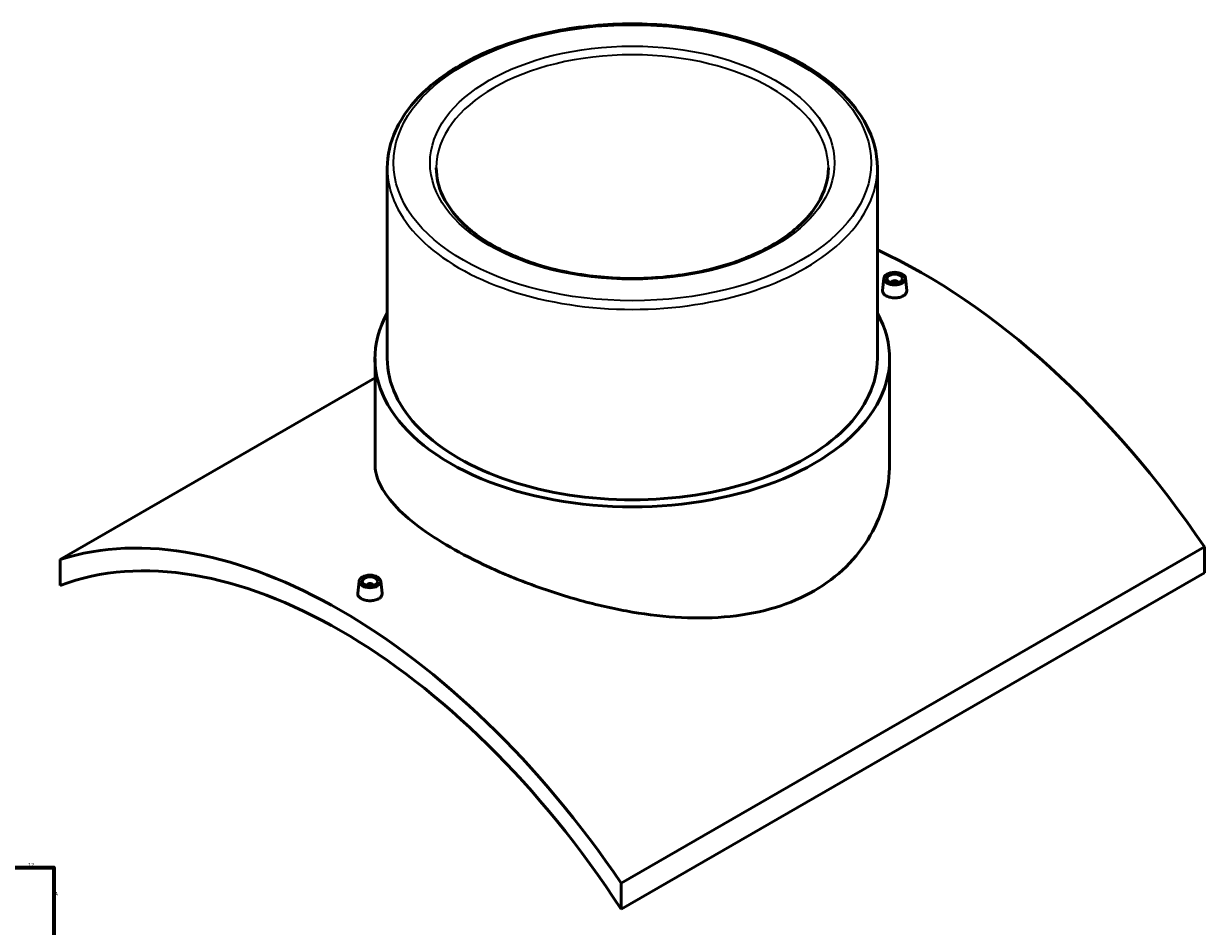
# Model space of a CAD drawing. Header units: millimetres. Extents: x -339 to 1560, y -532 to 1116.
# Tile 5 of 5: x 802 to 1560, y 536 to 1116. Entities that reach past the tile are written whole.
import ezdxf

# ---------------------------------------------------------------- set-up
doc = ezdxf.new("R2010")
doc.units = ezdxf.units.MM
for name, color, linetype, lineweight in [('Border (ANSI)', 7, 'Continuous', 70), ('Visible (ANSI)', 7, 'Continuous', 50), ('Visible Narrow (ANSI)', 7, 'Continuous', 35)]:
    doc.layers.add(name, color=color, linetype=linetype, lineweight=lineweight)
doc.styles.add('Note Text (ANSI)', font='tahoma.ttf')

# ---------------------------------------------------------------- blocks, each defined once
blk = doc.blocks.new('Borders Default Border')
at = {"layer": 'Border (ANSI)', "flags": 128}
blk.add_lwpolyline([(20, 20), (20, 574), (821, 574), (821, 20), (20, 20)], dxfattribs=at)
at = {"layer": 'Border (ANSI)', "color": 5, "true_color": 0x0000ff, "char_height": 2.4, "attachment_point": 7, "style": 'Note Text (ANSI)'}
for s, insert in [('12', (804.52, 574.4)), ('A', (821.58, 555.68))]:
    blk.add_mtext(s, dxfattribs=dict(at, insert=insert))

msp = doc.modelspace()

# ---------------------------------------------------------------- linework, layer by layer
at = {"layer": 'Visible (ANSI)'}
for p, q in [((1035.25, 1023.7), (1035.25, 901.23)), ((1350.25, 1023.7), (1350.25, 901.23)), ((1354.41, 952.79), (1353.57, 944.95)), ((1359.39, 949.9), (1359.39, 950.09)), ((1363.39, 949.9), (1363.39, 950.09)), ((1368.38, 952.79), (1369.22, 944.96)), ((1027.37, 901.23), (1027.37, 833.64)), ((1358.12, 901.23), (1358.12, 833.64)), ((825.05, 771.96), (1027.37, 888.77)), ((1560.44, 780.12), (1185.68, 563.75)), ((1560.44, 780.12), (1560.44, 763.39)), ((825.05, 771.96), (825.05, 755.22)), ((1185.68, 547.01), (1560.44, 763.39)), ((1017.12, 758.06), (1016.28, 750.22)), ((1022.1, 755.36), (1022.1, 755.16)), ((1026.1, 755.36), (1026.1, 755.16)), ((1031.09, 758.06), (1031.93, 750.22)), ((1185.68, 547.01), (1185.68, 563.75))]:
    msp.add_line(p, q, dxfattribs=at)
for centre, major_axis, start_param, end_param in [((1380.13, 615.86), (208, -360.27), 1.696367, 2.45796), ((1361.39, 950.09), (-2, 0), 2.963882, 6.460896), ((1192.75, 901.23), (165.38, 0), 2.831748, 6.59303), ((1192.75, 901.23), (-157.5, 0), 0, 3.141593), ((1005.37, 399.49), (-208, 360.27), 4.837959, 6.157615), ((1005.37, 399.49), (-200, 346.41), 4.806538, 6.189036), ((1024.1, 755.36), (-2, 0), 2.963882, 6.460896)]:
    msp.add_ellipse(centre, major_axis=major_axis, ratio=0.57735, start_param=start_param, end_param=end_param, dxfattribs=at)
for centre, major_axis in [((1361.39, 952.54), (7, 0)), ((1361.39, 952.54), (5, 0)), ((1024.1, 757.81), (-7, 0)), ((1024.1, 757.81), (5, 0))]:
    msp.add_ellipse(centre, major_axis=major_axis, ratio=0.57735, dxfattribs=at)
for points, knots in [([(1350.25, 1023.7), (1350.25, 1033.41), (1347.65, 1043.09), (1337.56, 1061.61), (1329.93, 1070.42), (1310.29, 1086.32), (1298.16, 1093.37), (1270.75, 1104.86), (1255.46, 1109.29), (1223.32, 1115.11), (1206.47, 1116.5), (1172.89, 1116.12), (1156.17, 1114.35), (1124.48, 1107.81), (1109.52, 1103.05), (1082.86, 1090.94), (1071.16, 1083.6), (1052.31, 1066.99), (1045.13, 1057.72), (1037.09, 1040.07), (1035.25, 1031.89), (1035.25, 1023.7)], [0.785398, 0.785398, 0.785398, 0.785398, 1.090126, 1.090126, 1.404817, 1.404817, 1.728256, 1.728256, 2.052449, 2.052449, 2.375918, 2.375918, 2.699105, 2.699105, 3.022649, 3.022649, 3.346909, 3.346909, 3.669862, 3.669862, 3.926991, 3.926991, 3.926991, 3.926991]), ([(1318.75, 1023.7), (1318.75, 1015.93), (1316.45, 1008.14), (1307.43, 993.51), (1300.94, 986.68), (1284.51, 974.61), (1274.69, 969.34), (1252.57, 960.79), (1240.29, 957.51), (1214.48, 953.31), (1200.96, 952.39), (1174.08, 953.02), (1160.73, 954.58), (1135.59, 959.99), (1123.81, 963.85), (1103.04, 973.4), (1094.05, 979.1), (1079.68, 991.67), (1074.33, 998.54), (1068.15, 1011.54), (1066.75, 1017.63), (1066.75, 1023.7)], [5.497787, 5.497787, 5.497787, 5.497787, 5.839826, 5.839826, 6.16365, 6.16365, 6.478625, 6.478625, 6.793613, 6.793613, 7.1095, 7.1095, 7.42567, 7.42567, 7.741365, 7.741365, 8.056121, 8.056121, 8.371943, 8.371943, 8.63938, 8.63938, 8.63938, 8.63938]), ([(1366.94, 941.44), (1366.25, 941.04), (1365.36, 940.69), (1363.43, 940.24), (1362.38, 940.14), (1360.41, 940.15), (1359.36, 940.28), (1357.43, 940.75), (1356.55, 941.1), (1355.15, 941.91), (1354.55, 942.41), (1353.75, 943.52), (1353.55, 944.11), (1353.55, 944.77), (1353.56, 944.86), (1353.57, 944.95)], [2.363582, 2.363582, 2.363582, 2.363582, 2.659057, 2.659057, 2.954533, 2.954533, 3.249953, 3.249953, 3.545373, 3.545373, 3.840793, 3.840793, 4.136213, 4.136213, 4.184151, 4.184151, 4.184151, 4.184151]), ([(1369.22, 944.96), (1369.23, 944.86), (1369.24, 944.77), (1369.24, 944.1), (1369.04, 943.48), (1368.24, 942.36), (1367.64, 941.84), (1366.94, 941.44)], [6.4516093, 6.4516093, 6.4516093, 6.4516093, 6.4997946, 6.4997946, 6.7952701, 6.7952701, 7.0907457, 7.0907457, 7.0907457, 7.0907457]), ([(1309.69, 751.83), (1302.25, 747.54), (1293.87, 743.9), (1275.69, 738.33), (1265.9, 736.41), (1245.53, 734.3), (1234.94, 734.1), (1213.7, 735.17), (1203.05, 736.42), (1182.46, 739.9), (1171.81, 742.25), (1150.56, 747.98), (1139.97, 751.35), (1119.59, 758.76), (1109.79, 762.81), (1091.61, 771.2), (1083.24, 775.53), (1068.38, 784.11), (1061.45, 788.61), (1049.27, 797.75), (1044.03, 802.39), (1035.64, 811.59), (1032.48, 816.15), (1028.35, 825.08), (1027.37, 829.44), (1027.37, 833.64)], [0, 0, 0, 0, 3.154446, 3.154446, 6.308891, 6.308891, 9.463337, 9.463337, 12.617783, 12.617783, 15.769122, 15.769122, 18.92046, 18.92046, 22.071799, 22.071799, 25.223138, 25.223138, 28.374477, 28.374477, 31.525816, 31.525816, 34.677155, 34.677155, 37.828494, 37.828494, 37.828494, 37.828494]), ([(1358.12, 833.64), (1358.12, 825.96), (1357.15, 817.98), (1353.02, 802.27), (1349.86, 794.53), (1341.48, 780.05), (1336.24, 773.29), (1324.06, 761.33), (1317.12, 756.12), (1309.69, 751.83)], [88.27477, 88.27477, 88.27477, 88.27477, 91.429216, 91.429216, 94.583661, 94.583661, 97.738107, 97.738107, 100.892553, 100.892553, 100.892553, 100.892553]), ([(1029.65, 746.71), (1028.96, 746.3), (1028.07, 745.96), (1026.14, 745.51), (1025.09, 745.4), (1023.12, 745.42), (1022.07, 745.54), (1020.14, 746.02), (1019.26, 746.37), (1017.86, 747.17), (1017.26, 747.68), (1016.46, 748.78), (1016.26, 749.38), (1016.26, 750.03), (1016.27, 750.12), (1016.28, 750.22)], [0, 0, 0, 0, 0.295476, 0.295476, 0.590951, 0.590951, 0.886371, 0.886371, 1.181791, 1.181791, 1.477211, 1.477211, 1.772631, 1.772631, 1.82057, 1.82057, 1.82057, 1.82057]), ([(1031.93, 750.22), (1031.94, 750.13), (1031.95, 750.03), (1031.95, 749.36), (1031.75, 748.75), (1030.95, 747.62), (1030.35, 747.11), (1029.65, 746.71)], [4.0880274, 4.0880274, 4.0880274, 4.0880274, 4.1362127, 4.1362127, 4.4316883, 4.4316883, 4.7271638, 4.7271638, 4.7271638, 4.7271638])]:
    msp.add_open_spline(points, degree=3, knots=knots, dxfattribs=at)
at = {"layer": 'Visible Narrow (ANSI)'}
for major_axis in [(153.5, 0), (130, 0)]:
    msp.add_ellipse((1192.75, 1026.97), major_axis=major_axis, ratio=0.57735, dxfattribs=at)
for major_axis, start_param, end_param in [((-126, 0), 3.141593, 6.283185), ((-157.5, 0), 0, 3.141593)]:
    msp.add_ellipse((1192.75, 1023.7), major_axis=major_axis, ratio=0.57735, start_param=start_param, end_param=end_param, dxfattribs=at)

# ---------------------------------------------------------------- block references
msp.add_blockref('Borders Default Border', (0, 0))

doc.saveas('drawing.dxf')
